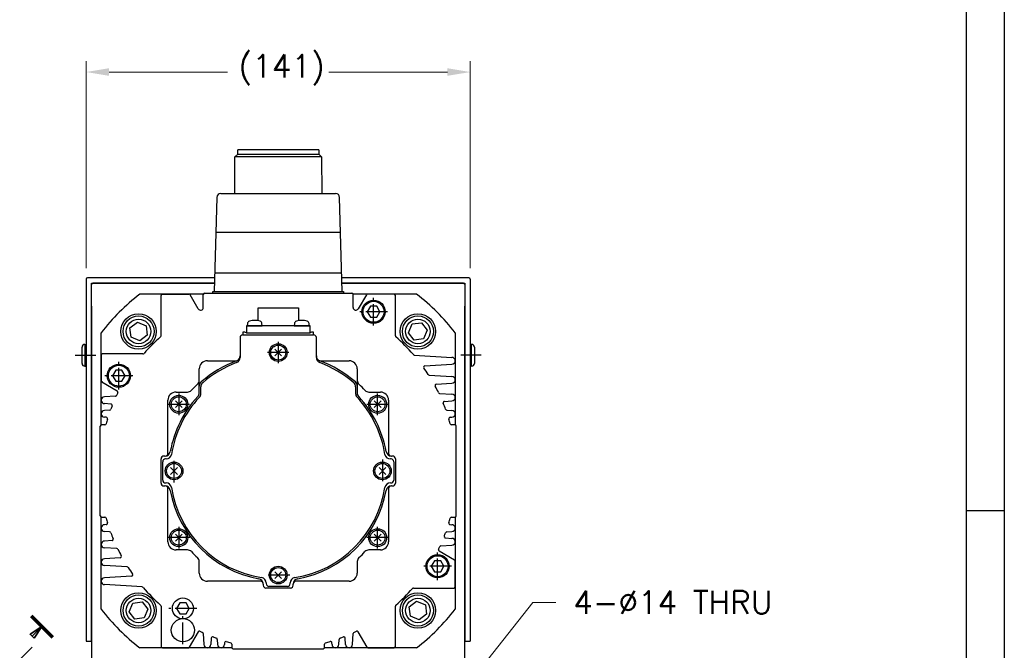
# Model space of a CAD drawing. Extents: x 15486 to 17171, y 5388 to 6587.
# Tile 8 of 22: x 16806 to 17168, y 5941 to 6173. Entities that reach past the tile are written whole.
import ezdxf

# ---------------------------------------------------------------- set-up
doc = ezdxf.new("R2010")
doc.units = 0
doc.header["$LTSCALE"] = 25.4
for name, pattern in [('CENTER', [2, 1.25, -0.25, 0.25, -0.25]), ('DASH_CENTER', [14, 11, -1, 1, -1]), ('PHANTOM', [63.5, 31.75, -6.35, 6.35, -6.35, 6.35, -6.35])]:
    doc.linetypes.add(name, pattern=pattern)
doc.layers.get('0').update_dxf_attribs({"linetype": 'CONTINUOUS'})
doc.layers.get('Defpoints').update_dxf_attribs({"linetype": 'CONTINUOUS'})
doc.layers.add('ATA-CENTER', color=133, linetype='CENTER')
doc.layers.add('ATA-DIM', color=252, linetype='CONTINUOUS', lineweight=25)
doc.layers.add('ATA-SECTION', color=3, linetype='CONTINUOUS', lineweight=35)
doc.styles.get("Standard").update_dxf_attribs({"font": 'simplex.shx'})
doc.dimstyles.new('ata_A1', dxfattribs={"dimtxt": 4.2, "dimasz": 4.2, "dimexe": 2, "dimexo": 2, "dimgap": 2, "dimtad": 0, "dimtih": 1, "dimtoh": 1, "dimdec": 6, "dimdsep": 46, "dimtxsty": 'Standard', "dimcen": 0, "dimclrd": 252, "dimclre": 252, "dimclrt": 4, "dimadec": 6, "dimazin": 2, "dimtfac": 1, "dimtdec": 6, "dimtofl": 0, "dimtmove": 0, "dimatfit": 3, "dimfxl": 0, "dimtolj": 1, "dimtzin": 0, "dimlwd": 0, "dimlwe": 0, "dimarcsym": 0})

# ---------------------------------------------------------------- blocks, each defined once
blk = doc.blocks.new('*D9318')
at = {"layer": 'ATA-DIM', "color": 252, "lineweight": 0}
for p, q in [((16994.71, 5958.81), (16965.6, 5921.99)), ((17003.13, 5958.81), (16994.71, 5958.81))]:
    blk.add_line(p, q, dxfattribs=at)
at = {"layer": 'ATA-DIM', "color": 252}
blk.add_solid([(16964.5, 5922.86), (16966.7, 5921.12), (16960.39, 5915.4)], dxfattribs=at)
at = {"layer": 'Defpoints', "color": 0}
for p in [(16960.39, 5915.4), (16951.71, 5904.42)]:
    blk.add_point(p, dxfattribs=at)
at = {"layer": 'ATA-DIM', "color": 4, "insert": (17046.11, 5958.81), "char_height": 8.4, "attachment_point": 5}
blk.add_mtext('4-%%c14 THRU', dxfattribs=at)
blk = doc.blocks.new('*D9319')
at = {"layer": 'ATA-DIM', "color": 252, "lineweight": 0}
for p, q in [((16830.75, 6081.61), (16830.75, 6157.69)), ((16971.75, 6081.61), (16971.75, 6157.69)), ((16839.15, 6153.69), (16882.68, 6153.69)), ((16963.35, 6153.69), (16919.82, 6153.69))]:
    blk.add_line(p, q, dxfattribs=at)
at = {"layer": 'ATA-DIM', "color": 252}
for points in [[(16839.15, 6155.09), (16839.15, 6152.29), (16830.75, 6153.69)], [(16963.35, 6152.29), (16963.35, 6155.09), (16971.75, 6153.69)]]:
    blk.add_solid(points, dxfattribs=at)
at = {"layer": 'Defpoints', "color": 0}
for p in [(16971.75, 6153.69), (16830.75, 6077.61), (16971.75, 6077.61)]:
    blk.add_point(p, dxfattribs=at)
at = {"layer": 'ATA-DIM', "color": 4, "insert": (16886.68, 6160.08), "char_height": 8.4, "attachment_point": 1}
blk.add_mtext('\\A1;(141)', dxfattribs=at)
blk = doc.blocks.new('ata-Border-A1-002')
at = {"color": 253, "ltscale": 0.5}
blk.add_line((841, 594), (841, 0), dxfattribs=at)
blk.add_line((834, 585), (834, 9))
at = {"color": 253, "linetype": 'Continuous'}
blk.add_line((841, 297), (834, 297), dxfattribs=at)

msp = doc.modelspace()

# ---------------------------------------------------------------- linework, layer by layer
at = {"color": 7, "linetype": 'Continuous'}
for p, q in [((16885.2720301, 6109.0573375), (16885.3749821, 6122.5173375)), ((16885.3749821, 6122.5173375), (16886.3749821, 6123.5173375)), ((16901.2499821, 6122.5173375), (16885.3749821, 6122.5173375)), ((16901.2499821, 6125.1073375), (16886.3749821, 6125.1073375)), ((16886.3749821, 6123.5173375), (16886.3749821, 6125.1073375)), ((16886.3749821, 6123.5173375), (16901.2499821, 6123.5173375)), ((16916.1249821, 6125.1073375), (16901.2499821, 6125.1073375)), ((16901.2499821, 6123.5173375), (16916.1249821, 6123.5173375)), ((16917.1249821, 6122.5173375), (16901.2499821, 6122.5173375)), ((16916.1249821, 6125.1073375), (16916.1249821, 6123.5173375)), ((16916.1249821, 6123.5173375), (16917.1249821, 6122.5173375)), ((16917.1249821, 6122.5173375), (16917.2279341, 6109.0573375)), ((16880.2068877, 6109.0573375), (16901.2499821, 6109.0573375)), ((16901.2499821, 6109.0573375), (16922.2930766, 6109.0573375)), ((16878.7075248, 6107.6010507), (16877.7587285, 6073.1073375)), ((16924.7412358, 6073.1073375), (16923.7924395, 6107.6010507)), ((16878.335988, 6094.8573375), (16901.2499821, 6094.8573375)), ((16901.2499821, 6094.8573375), (16924.1639763, 6094.8573375)), ((16877.8986702, 6079.8573375), (16901.2499821, 6079.8573375)), ((16901.2499821, 6079.8573375), (16924.6012941, 6079.8573375)), ((16873.7917246, 6072.1073375), (16850.4439785, 6072.1073375)), ((16858.7499821, 6072.1073375), (16868.461307, 6072.1073375)), ((16871.8839567, 6066.6791343), (16868.8943197, 6071.8573375)), ((16873.7499821, 6067.1791343), (16873.7499821, 6071.9073375)), ((16874.2499821, 6072.4073375), (16928.2499821, 6072.4073375)), ((16877.2499821, 6072.4073375), (16877.2499821, 6073.1073375)), ((16877.2499821, 6073.1073375), (16925.2499821, 6073.1073375)), ((16925.2499821, 6073.1073375), (16925.2499821, 6072.4073375)), ((16952.0559857, 6072.1073375), (16928.7082397, 6072.1073375)), ((16928.7499821, 6067.1791343), (16928.7499821, 6071.9073375)), ((16933.6056446, 6071.8573375), (16930.6160075, 6066.6791343)), ((16858.2499821, 6056.7435138), (16858.2499821, 6071.6073375)), ((16944.2499821, 6056.7435138), (16944.2499821, 6071.6073375)), ((16893.8499821, 6062.2984259), (16893.8499821, 6067.1073375)), ((16893.8499821, 6067.1073375), (16908.6499821, 6067.1073375)), ((16908.6499821, 6067.1073375), (16908.6499821, 6062.2984259)), ((16935.0952816, 6067.6073375), (16933.9405811, 6065.6073375)), ((16933.9405811, 6065.6073375), (16935.0952816, 6063.6073375)), ((16937.4046827, 6067.6073375), (16935.0952816, 6067.6073375)), ((16938.5593832, 6065.6073375), (16937.4046827, 6067.6073375)), ((16937.4046827, 6063.6073375), (16938.5593832, 6065.6073375)), ((16889.9441068, 6061.2545864), (16889.8699821, 6060.4073375)), ((16895.3699821, 6060.4073375), (16895.2958575, 6061.2545864)), ((16907.2041068, 6061.2545864), (16907.1299821, 6060.4073375)), ((16912.6299821, 6060.4073375), (16912.5558575, 6061.2545864)), ((16935.0952816, 6063.6073375), (16937.4046827, 6063.6073375)), ((16836.2499821, 6024.0655951), (16836.2499821, 6057.9133411)), ((16889.5499821, 6060.4073375), (16889.5499821, 6057.9073375)), ((16912.9499821, 6060.4073375), (16889.5499821, 6060.4073375)), ((16889.5499821, 6057.9073375), (16912.9499821, 6057.9073375)), ((16889.8699821, 6060.4073375), (16895.3699821, 6060.4073375)), ((16907.1299821, 6060.4073375), (16912.6299821, 6060.4073375)), ((16912.9499821, 6057.9073375), (16912.9499821, 6060.4073375)), ((16966.2499821, 6057.9133411), (16966.2499821, 6024.0655951)), ((16887.2499821, 6056.1073375), (16887.2499821, 6048.7921369)), ((16888.2499821, 6057.1073375), (16914.2499821, 6057.1073375)), ((16915.2499821, 6048.7921369), (16915.2499821, 6056.1073375)), ((16851.6138058, 6050.1073375), (16836.7499821, 6050.1073375)), ((16900.0125453, 6051.8447744), (16902.487419, 6049.3699006)), ((16902.487419, 6051.8447744), (16900.0125453, 6049.3699006)), ((16836.2499821, 6049.6073375), (16836.2499821, 6040.1960126)), ((16875.2499821, 6047.6073375), (16886.0641035, 6047.6073375)), ((16916.4358607, 6047.6073375), (16927.2499821, 6047.6073375)), ((16951.2098125, 6049.7007804), (16964.9999821, 6048.8573375)), ((16841.5952816, 6044.1073375), (16840.4405811, 6042.1073375)), ((16843.9046827, 6044.1073375), (16841.5952816, 6044.1073375)), ((16845.0593832, 6042.1073375), (16843.9046827, 6044.1073375)), ((16872.2499821, 6035.8137562), (16872.2499821, 6044.6073375)), ((16930.2499821, 6044.6073375), (16930.2499821, 6035.8137562)), ((16955.0805514, 6045.7506391), (16964.9999821, 6046.3573375)), ((16842.183777, 6036.4814595), (16836.4999821, 6039.7629999)), ((16840.4405811, 6042.1073375), (16841.5952816, 6040.1073375)), ((16841.5952816, 6040.1073375), (16843.9046827, 6040.1073375)), ((16843.9046827, 6040.1073375), (16845.0593832, 6042.1073375)), ((16956.6940581, 6042.3653496), (16964.9999821, 6041.8573375)), ((16959.2712083, 6039.0069507), (16964.9999821, 6039.3573375)), ((16863.7499821, 6036.1073375), (16867.9445772, 6036.1073375)), ((16872.8499821, 6035.5777168), (16872.8499821, 6038.0178939)), ((16929.6499821, 6038.0178939), (16929.6499821, 6035.5777168)), ((16934.5553871, 6036.1073375), (16938.7499821, 6036.1073375)), ((16960.4948476, 6035.6328833), (16964.9999821, 6035.3573375)), ((16841.5116878, 6034.6027039), (16837.4999821, 6034.3573375)), ((16860.7499821, 6013.6073375), (16860.7499821, 6033.1073375)), ((16865.987419, 6030.3699006), (16863.5125453, 6032.8447744)), ((16865.987419, 6032.8447744), (16863.5125453, 6030.3699006)), ((16938.987419, 6032.8447744), (16936.5125453, 6030.3699006)), ((16938.987419, 6030.3699006), (16936.5125453, 6032.8447744)), ((16941.7499821, 6033.1073375), (16941.7499821, 6013.6073375)), ((16962.2621348, 6032.6898836), (16964.9999821, 6032.8573375)), ((16839.8409726, 6031.7141564), (16837.4999821, 6031.8573375)), ((16839.36709, 6029.4715347), (16837.4999821, 6029.3573375)), ((16963.1278283, 6029.4718433), (16964.9999821, 6029.3573375)), ((16838.1385721, 6026.8182797), (16837.4999821, 6026.8573375)), ((16964.3613922, 6026.8182797), (16964.9999821, 6026.8573375)), ((16835.9499821, 5990.6073375), (16835.9499821, 6023.6073375)), ((16837.612336, 6024.1073375), (16836.4499821, 6024.1073375)), ((16966.0499821, 6024.1073375), (16964.8876282, 6024.1073375)), ((16966.5499821, 5990.6073375), (16966.5499821, 6023.6073375)), ((16858.2499821, 6002.6073375), (16858.2499821, 6011.6073375)), ((16858.8499821, 6003.7073375), (16858.8499821, 6010.5073375)), ((16859.6710395, 6012.6073375), (16859.3136741, 6012.6073375)), ((16860.0946362, 6011.5073375), (16859.8864762, 6011.5073375)), ((16942.613488, 6011.5073375), (16942.4053281, 6011.5073375)), ((16943.1862901, 6012.6073375), (16942.8289248, 6012.6073375)), ((16943.6499821, 6010.5073375), (16943.6499821, 6003.7073375)), ((16944.2499821, 6011.6073375), (16944.2499821, 6002.6073375)), ((16861.7625453, 6008.3447744), (16864.237419, 6005.8699006)), ((16861.7625453, 6005.8699006), (16864.237419, 6008.3447744)), ((16940.737419, 6005.8699006), (16938.2625453, 6008.3447744)), ((16940.737419, 6008.3447744), (16938.2625453, 6005.8699006)), ((16859.3136741, 6001.6073375), (16859.6710395, 6001.6073375)), ((16859.8864762, 6002.7073375), (16860.0946362, 6002.7073375)), ((16860.7499821, 5981.1073375), (16860.7499821, 6000.6073375)), ((16941.7499821, 6000.6073375), (16941.7499821, 5981.1073375)), ((16942.4053281, 6002.7073375), (16942.613488, 6002.7073375)), ((16942.8289248, 6001.6073375), (16943.1862901, 6001.6073375)), ((16836.2499821, 5956.3013339), (16836.2499821, 5990.1490799)), ((16836.4499821, 5990.1073375), (16837.612336, 5990.1073375)), ((16964.8876282, 5990.1073375), (16966.0499821, 5990.1073375)), ((16966.2499821, 5990.1490799), (16966.2499821, 5956.3013339)), ((16838.1385721, 5987.3963953), (16837.4999821, 5987.3573375)), ((16964.3613922, 5987.3963953), (16964.9999821, 5987.3573375)), ((16839.3721359, 5984.7428317), (16837.4999821, 5984.8573375)), ((16840.2378294, 5981.5247914), (16837.4999821, 5981.3573375)), ((16863.5125453, 5981.3699006), (16865.987419, 5983.8447744)), ((16863.5125453, 5983.8447744), (16865.987419, 5981.3699006)), ((16936.5125453, 5983.8447744), (16938.987419, 5981.3699006)), ((16936.5125453, 5981.3699006), (16938.987419, 5983.8447744)), ((16962.6589917, 5982.5005186), (16964.9999821, 5982.3573375)), ((16963.1328743, 5984.7431403), (16964.9999821, 5984.8573375)), ((16842.0051167, 5978.5817917), (16837.4999821, 5978.8573375)), ((16867.9445772, 5978.1073375), (16863.7499821, 5978.1073375)), ((16938.7499821, 5978.1073375), (16934.5553871, 5978.1073375)), ((16960.9882764, 5979.6119711), (16964.9999821, 5979.8573375)), ((16843.228756, 5975.2077243), (16837.4999821, 5974.8573375)), ((16960.3161873, 5977.7332155), (16965.9999821, 5974.4516751)), ((16845.8059062, 5971.8493254), (16837.4999821, 5972.3573375)), ((16872.2499821, 5969.6073375), (16872.2499821, 5973.8019325)), ((16930.2499821, 5973.8019325), (16930.2499821, 5969.6073375)), ((16958.5952816, 5974.1073375), (16957.4405811, 5972.1073375)), ((16957.4405811, 5972.1073375), (16958.5952816, 5970.1073375)), ((16960.9046827, 5974.1073375), (16958.5952816, 5974.1073375)), ((16962.0593832, 5972.1073375), (16960.9046827, 5974.1073375)), ((16960.9046827, 5970.1073375), (16962.0593832, 5972.1073375)), ((16966.2499821, 5964.6073375), (16966.2499821, 5974.0186624)), ((16847.4194129, 5968.4640359), (16837.4999821, 5967.8573375)), ((16900.0125453, 5967.6199006), (16902.487419, 5970.0947744)), ((16902.487419, 5967.6199006), (16900.0125453, 5970.0947744)), ((16958.5952816, 5970.1073375), (16960.9046827, 5970.1073375)), ((16851.2901518, 5964.5138946), (16837.4999821, 5965.3573375)), ((16894.7499821, 5966.6073375), (16875.2499821, 5966.6073375)), ((16895.7499821, 5965.5283948), (16895.7499821, 5965.1710295)), ((16905.7499821, 5964.1073375), (16896.7499821, 5964.1073375)), ((16896.8499821, 5965.9519916), (16896.8499821, 5965.7438316)), ((16904.6499821, 5964.7073375), (16897.8499821, 5964.7073375)), ((16905.6499821, 5965.7438316), (16905.6499821, 5965.9519916)), ((16906.7499821, 5965.1710295), (16906.7499821, 5965.5283948)), ((16927.2499821, 5966.6073375), (16907.7499821, 5966.6073375)), ((16950.8861585, 5964.1073375), (16965.7499821, 5964.1073375)), ((16858.2499821, 5957.4711612), (16858.2499821, 5942.6073375)), ((16865.0952816, 5958.6073375), (16863.9405811, 5956.6073375)), ((16863.9405811, 5956.6073375), (16865.0952816, 5954.6073375)), ((16867.4046827, 5958.6073375), (16865.0952816, 5958.6073375)), ((16868.5593832, 5956.6073375), (16867.4046827, 5958.6073375)), ((16867.4046827, 5954.6073375), (16868.5593832, 5956.6073375)), ((16944.2499821, 5942.6073375), (16944.2499821, 5957.4711612)), ((16865.0952816, 5954.6073375), (16867.4046827, 5954.6073375)), ((16871.8758602, 5948.0411323), (16868.5943197, 5942.3573375)), ((16873.7546157, 5947.3690432), (16873.9999821, 5943.3573375)), ((16876.6431632, 5945.6983279), (16876.4999821, 5943.3573375)), ((16925.9999821, 5943.3573375), (16925.856801, 5945.6983279)), ((16928.4999821, 5943.3573375), (16928.7453486, 5947.3690432)), ((16933.9056446, 5942.3573375), (16930.6241041, 5948.0411323)), ((16884.2917246, 5942.1073375), (16850.4439785, 5942.1073375)), ((16858.7499821, 5942.1073375), (16868.161307, 5942.1073375)), ((16878.8857849, 5945.2244454), (16878.9999821, 5943.3573375)), ((16881.53904, 5943.9959275), (16881.4999821, 5943.3573375)), ((16884.2499821, 5943.4696914), (16884.2499821, 5942.3073375)), ((16884.7499821, 5941.8073375), (16917.7499821, 5941.8073375)), ((16952.0559857, 5942.1073375), (16918.2082397, 5942.1073375)), ((16918.2499821, 5942.3073375), (16918.2499821, 5943.4696914)), ((16920.9999821, 5943.3573375), (16920.9609243, 5943.9959275)), ((16923.4999821, 5943.3573375), (16923.6141793, 5945.2244454)), ((16934.3386573, 5942.1073375), (16943.7499821, 5942.1073375))]:
    msp.add_line(p, q, dxfattribs=at)
for p, q in [((16830.7499821, 6077.6073375), (16830.7499821, 5944.6073375)), ((16877.8962603, 6078.1073375), (16831.2499821, 6078.1073375)), ((16832.7499821, 6076.1073375), (16877.8412476, 6076.1073375)), ((16832.7499821, 6075.6073375), (16833.2499821, 6076.1073375)), ((16832.7499821, 5944.6073375), (16832.7499821, 6076.1073375)), ((16877.8412476, 6076.1073375), (16833.2499821, 6076.1073375)), ((16971.2499821, 6078.1073375), (16924.603704, 6078.1073375)), ((16969.2499821, 6076.1073375), (16924.6587167, 6076.1073375)), ((16924.6587167, 6076.1073375), (16969.7499821, 6076.1073375)), ((16969.2499821, 6076.1073375), (16969.7499821, 6075.6073375)), ((16969.7499821, 6076.1073375), (16969.7499821, 5944.6073375)), ((16971.7499821, 6077.6073375), (16971.7499821, 5944.6073375)), ((16832.7499821, 6067.6073375), (16832.7499821, 5920.9309655)), ((16969.7499821, 5920.9309655), (16969.7499821, 6067.6073375)), ((16846.7856823, 6059.7014984), (16849.5360892, 6061.8075045)), ((16849.5360892, 6061.8075045), (16852.7351475, 6060.4785852)), ((16949.0802984, 6057.9239279), (16950.4092177, 6061.1229861)), ((16950.4092177, 6061.1229861), (16953.844143, 6061.5716374)), ((16953.844143, 6061.5716374), (16955.9501491, 6058.8212304)), ((16847.2343335, 6056.2665731), (16846.7856823, 6059.7014984)), ((16852.7351475, 6060.4785852), (16853.1837987, 6057.0436599)), ((16951.1863045, 6055.1735209), (16949.0802984, 6057.9239279)), ((16955.9501491, 6058.8212304), (16954.6212298, 6055.6221722)), ((16850.4333918, 6054.9376538), (16847.2343335, 6056.2665731)), ((16853.1837987, 6057.0436599), (16850.4333918, 6054.9376538)), ((16954.6212298, 6055.6221722), (16951.1863045, 6055.1735209)), ((16829.2499821, 6046.6073375), (16829.2499821, 6052.6073375)), ((16830.2499821, 6053.6073375), (16830.2499821, 6045.6073375)), ((16830.2499821, 6053.6073375), (16830.7499821, 6053.6073375)), ((16972.2499821, 6053.6073375), (16971.7499821, 6053.6073375)), ((16972.2499821, 6045.6073375), (16972.2499821, 6053.6073375)), ((16973.2499821, 6052.6073375), (16973.2499821, 6046.6073375)), ((16830.2499821, 6045.6073375), (16830.7499821, 6045.6073375)), ((16972.2499821, 6045.6073375), (16971.7499821, 6045.6073375)), ((16846.5498152, 5955.3934446), (16847.8787344, 5958.5925028)), ((16847.8787344, 5958.5925028), (16851.3136598, 5959.0411541)), ((16851.3136598, 5959.0411541), (16853.4196658, 5956.2907471)), ((16853.4196658, 5956.2907471), (16852.0907466, 5953.0916889)), ((16949.3161655, 5957.1710151), (16952.0665725, 5959.2770212)), ((16949.7648168, 5953.7360898), (16949.3161655, 5957.1710151)), ((16952.0665725, 5959.2770212), (16955.2656307, 5957.9481019)), ((16955.2656307, 5957.9481019), (16955.714282, 5954.5131766)), ((16848.6558212, 5952.6430376), (16846.5498152, 5955.3934446)), ((16852.0907466, 5953.0916889), (16848.6558212, 5952.6430376)), ((16952.963875, 5952.4071705), (16949.7648168, 5953.7360898)), ((16955.714282, 5954.5131766), (16952.963875, 5952.4071705)), ((16830.7499821, 5944.6073375), (16832.7499821, 5944.6073375)), ((16969.7499821, 5944.6073375), (16971.7499821, 5944.6073375))]:
    msp.add_line(p, q)
at = {"color": 171, "linetype": 'Continuous'}
for p, q in [((16888.2499821, 6058.1073375), (16888.2499821, 6057.1073375)), ((16889.0142998, 6058.1073375), (16888.2499821, 6058.1073375)), ((16914.2499821, 6058.1073375), (16913.4856644, 6058.1073375)), ((16914.2499821, 6057.1073375), (16914.2499821, 6058.1073375))]:
    msp.add_line(p, q, dxfattribs=at)
at = {"color": 4, "linetype": 'PHANTOM'}
msp.add_line((16836.745727, 6039.9073375), (16836.2499821, 6039.9073375), dxfattribs=at)
at = {"color": 7, "linetype": 'Continuous'}
for centre, radius in [((16936.2499821, 6065.6073375), 4.25), ((16936.2499821, 6065.6073375), 3.85), ((16849.9847405, 6058.3725791), 4.5), ((16952.5152238, 6058.3725791), 4.5), ((16952.5152238, 6058.3725791), 4.5), ((16901.2499821, 6050.6073375), 3.25), ((16901.2499821, 6050.6073375), 2.75), ((16842.7499821, 6042.1073375), 4.25), ((16842.7499821, 6042.1073375), 3.85), ((16864.7499821, 6031.6073375), 3.3), ((16864.7499821, 6031.6073375), 2.75), ((16937.7499821, 6031.6073375), 3.3), ((16937.7499821, 6031.6073375), 2.75), ((16862.9999821, 6007.1073375), 3.25), ((16939.4999821, 6007.1073375), 3.25), ((16862.9999821, 6007.1073375), 2.75), ((16939.4999821, 6007.1073375), 2.75), ((16864.7499821, 5982.6073375), 3.3), ((16864.7499821, 5982.6073375), 2.75), ((16937.7499821, 5982.6073375), 3.3), ((16937.7499821, 5982.6073375), 2.75), ((16959.7499821, 5972.1073375), 4.25), ((16959.7499821, 5972.1073375), 3.85), ((16901.2499821, 5968.8573375), 3.25), ((16901.2499821, 5968.8573375), 2.75), ((16849.9847405, 5955.8420959), 4.5), ((16866.2499821, 5956.6073375), 3.85), ((16952.5152238, 5955.8420959), 4.5), ((16866.2499821, 5948.6073375), 4.25)]:
    msp.add_circle(centre, radius, dxfattribs=at)
for centre, radius in [((16849.9847405, 6058.3725791), 6.5), ((16952.5152238, 6058.3725791), 6.5), ((16849.9847405, 6058.3725791), 5.7), ((16952.5152238, 6058.3725791), 5.7), ((16849.9847405, 5955.8420959), 6.5), ((16849.9847405, 5955.8420959), 5.7), ((16952.5152238, 5955.8420959), 6.5), ((16952.5152238, 5955.8420959), 5.7)]:
    msp.add_circle(centre, radius)
for centre, radius, start, end in [((16880.2068877, 6107.5573375), 1.5, 90, 178.33004215), ((16922.2930766, 6107.5573375), 1.5, 1.66995785, 90), ((16901.2499821, 6007.1073375), 82.5, 128.012279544, 141.987720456), ((16858.7499821, 6071.6073375), 0.5, 90, 180), ((16868.461307, 6071.6073375), 0.5, 30, 90), ((16874.2499821, 6071.9073375), 0.5, 90, 180), ((16928.2499821, 6071.9073375), 0.5, 0, 90), ((16934.0386573, 6071.6073375), 0.5, 90, 150), ((16943.7499821, 6071.6073375), 0.5, 0, 90), ((16901.2499821, 6007.1073375), 82.5, 38.012279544, 51.987720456), ((16872.7499821, 6067.1791343), 1, 210, 0), ((16929.7499821, 6067.1791343), 1, 180, 330), ((16890.9403015, 6061.1674306), 1, 106.257027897, 175), ((16892.6199821, 6055.4073375), 7, 90, 106.257027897), ((16892.6199821, 6055.4073375), 7, 73.742972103, 90), ((16894.2996628, 6061.1674306), 1, 5, 73.742972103), ((16908.2003015, 6061.1674306), 1, 106.257027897, 175), ((16909.8799821, 6055.4073375), 7, 90, 106.257027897), ((16909.8799821, 6055.4073375), 7, 73.742972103, 90), ((16911.5596628, 6061.1674306), 1, 5, 73.742972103), ((16901.2499821, 6007.1073375), 65.5, 131.230577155, 138.769422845), ((16857.7499821, 6056.7435138), 0.5, 311.230577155, 0), ((16888.2499821, 6056.1073375), 1, 90, 180), ((16914.2499821, 6056.1073375), 1, 0, 90), ((16944.7499821, 6056.7435138), 0.5, 180, 228.769422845), ((16901.2499821, 6007.1073375), 65.5, 40.76188053, 48.769422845), ((16836.7499821, 6049.6073375), 0.5, 90, 180), ((16851.6138058, 6050.6073375), 0.5, 270, 318.769422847), ((16875.2499821, 6044.6073375), 3, 90, 180), ((16901.2499821, 6007.1073375), 43.2499523, 110.707147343, 130.885250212), ((16901.2499821, 6007.1073375), 42.65, 110.998448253, 130.499882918), ((16885.2499821, 6049.4341397), 2, 290.707147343, 0), ((16885.2499821, 6048.7921369), 2, 290.998448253, 0), ((16917.2499821, 6049.4341397), 2, 180, 249.292852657), ((16917.2499821, 6048.7921369), 2, 180, 249.001551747), ((16901.2499821, 6007.1073375), 42.65, 49.500117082, 69.001551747), ((16901.2499821, 6007.1073375), 43.2499523, 49.114749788, 69.292852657), ((16927.2499821, 6044.6073375), 3, 0, 90), ((16964.9999821, 6047.6073375), 1.25, 270, 90), ((16955.1110757, 6045.2515717), 0.5, 93.5, 215.305989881), ((16901.2499821, 6007.1073375), 65.5, 32.804479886, 35.305989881), ((16836.7499821, 6040.1960126), 0.5, 180, 240), ((16870.2499821, 6040.4127425), 2, 312.94677559, 0), ((16874.2499821, 6038.2932088), 2, 130.885250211, 180), ((16874.8499821, 6038.0178939), 2, 130.499882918, 180), ((16927.6499821, 6038.0178939), 2, 0, 49.500117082), ((16928.2499821, 6038.2932088), 2, 0, 49.114749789), ((16932.2499821, 6040.4127425), 2, 180, 227.05322441), ((16956.7245823, 6042.864417), 0.5, 212.804479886, 266.5), ((16964.9999821, 6040.6073375), 1.25, 270, 90), ((16901.2499821, 6007.1073375), 65.5, 153.991680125, 154.90261522), ((16841.933777, 6036.0484468), 0.5, 0, 60), ((16841.933777, 6036.0484468), 0.5, 333.991680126, 0), ((16863.7499821, 6033.1073375), 3, 90, 180), ((16867.9445772, 6038.1073375), 2, 270, 317.05322441), ((16901.2499821, 6007.1073375), 43.5, 132.94677559, 137.05322441), ((16870.2499821, 6035.8137562), 2, 317.199896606, 0), ((16932.2499821, 6035.8137562), 2, 180, 222.800103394), ((16901.2499821, 6007.1073375), 43.5, 42.94677559, 47.05322441), ((16934.5553871, 6038.1073375), 2, 222.94677559, 270), ((16938.7499821, 6033.1073375), 3, 0, 90), ((16959.3017325, 6038.5078833), 0.5, 93.5, 208.409225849), ((16901.2499821, 6007.1073375), 65.5, 26.089007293, 28.409225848), ((16960.5253719, 6036.1319507), 0.5, 206.089007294, 266.5), ((16837.4999821, 6033.1073375), 1.25, 90, 270), ((16901.2499821, 6007.1073375), 40.2499523, 137.199896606, 169.774951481), ((16901.2499821, 6007.1073375), 39.65, 136.877337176, 171.160826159), ((16870.8499821, 6035.5777168), 2, 316.877337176, 0), ((16931.6499821, 6035.5777168), 2, 180, 223.122662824), ((16901.2499821, 6007.1073375), 39.65, 8.839173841, 43.122662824), ((16901.2499821, 6007.1073375), 40.2499523, 10.225048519, 42.800103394), ((16962.2926591, 6032.1908162), 0.5, 93.5, 202.338597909), ((16964.9999821, 6034.1073375), 1.25, 270, 90), ((16837.4999821, 6028.1073375), 1.25, 90, 270), ((16839.3365657, 6029.9706021), 0.5, 273.5, 339.731919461), ((16901.2499821, 6007.1073375), 65.5, 158.575863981, 159.731919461), ((16839.8104483, 6031.215089), 0.5, 338.575863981, 86.5), ((16901.2499821, 6007.1073375), 65.4953734, 20.269849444, 22.338597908), ((16963.1583526, 6029.9709107), 0.5, 200.269849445, 266.5), ((16964.9999821, 6028.1073375), 1.25, 270, 90), ((16901.2499821, 6007.1073375), 65.5, 163.076835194, 164.624043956), ((16838.1080478, 6026.3192123), 0.5, 343.076835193, 86.5), ((16964.3919164, 6026.3192123), 0.5, 93.5, 196.923164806), ((16901.2499821, 6007.1073375), 65.5, 15.375956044, 16.923164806), ((16836.4499821, 6023.6073375), 0.5, 90, 180), ((16837.612336, 6024.6073375), 0.5, 270, 344.624043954), ((16964.8876282, 6024.6073375), 0.5, 195.375956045, 270), ((16966.0499821, 6023.6073375), 0.5, 0, 90), ((16859.6710395, 6014.6073375), 2, 270, 349.774951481), ((16942.8289248, 6014.6073375), 2, 190.225048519, 270), ((16859.2499821, 6011.6073375), 1, 90, 180), ((16859.8499821, 6010.5073375), 1, 90, 180), ((16859.7499821, 6013.6073375), 1, 270, 0), ((16860.0946362, 6013.5073375), 2, 270, 351.160826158), ((16942.4053281, 6013.5073375), 2, 188.839173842, 270), ((16942.7499821, 6013.6073375), 1, 180, 270), ((16942.6499821, 6010.5073375), 1, 0, 90), ((16943.2499821, 6011.6073375), 1, 0, 90), ((16859.8499821, 6003.7073375), 1, 180, 270), ((16942.6499821, 6003.7073375), 1, 270, 0), ((16859.2499821, 6002.6073375), 1, 180, 270), ((16859.6710395, 5999.6073375), 2, 10.225048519, 90), ((16859.7499821, 6000.6073375), 1, 0, 90), ((16860.0946362, 6000.7073375), 2, 8.839173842, 90), ((16901.2499821, 6007.1073375), 40.2499523, 190.225048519, 259.774951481), ((16901.2499821, 6007.1073375), 39.65, 188.839173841, 261.160826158), ((16901.2499821, 6007.1073375), 39.65, 278.839173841, 351.160826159), ((16901.2499821, 6007.1073375), 40.2499523, 280.225048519, 349.774951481), ((16942.4053281, 6000.7073375), 2, 90, 171.160826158), ((16942.8289248, 5999.6073375), 2, 90, 169.774951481), ((16942.7499821, 6000.6073375), 1, 90, 180), ((16943.2499821, 6002.6073375), 1, 270, 0), ((16836.4499821, 5990.6073375), 0.5, 180, 270), ((16837.612336, 5989.6073375), 0.5, 15.375956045, 90), ((16901.2499821, 6007.1073375), 65.5, 195.375956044, 196.923164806), ((16901.2499821, 6007.1073375), 65.5, 343.076835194, 344.624043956), ((16964.8876282, 5989.6073375), 0.5, 90, 164.624043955), ((16966.0499821, 5990.6073375), 0.5, 270, 0), ((16837.4999821, 5986.1073375), 1.25, 90, 270), ((16838.1080478, 5987.8954627), 0.5, 273.5, 16.923164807), ((16964.3919164, 5987.8954627), 0.5, 163.076835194, 266.5), ((16964.9999821, 5986.1073375), 1.25, 270, 90), ((16839.3416117, 5984.2437643), 0.5, 20.269849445, 86.5), ((16901.2499821, 6007.1073375), 65.4953734, 200.269849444, 202.338597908), ((16840.2073052, 5982.0238588), 0.5, 273.5, 22.338597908), ((16962.689516, 5982.999586), 0.5, 158.575863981, 266.5), ((16901.2499821, 6007.1073375), 65.5, 338.575863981, 339.731919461), ((16963.1633985, 5984.2440729), 0.5, 93.500000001, 159.73191946), ((16964.9999821, 5981.1073375), 1.25, 270, 90), ((16837.4999821, 5980.1073375), 1.25, 90, 270), ((16841.9745924, 5978.0827243), 0.5, 26.089007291, 86.5), ((16901.2499821, 6007.1073375), 65.5, 206.089007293, 208.409225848), ((16863.7499821, 5981.1073375), 3, 180, 270), ((16867.9445772, 5976.1073375), 2, 42.94677559, 90), ((16934.5553871, 5976.1073375), 2, 90, 137.05322441), ((16938.7499821, 5981.1073375), 3, 270, 0), ((16960.5661873, 5978.1662282), 0.5, 153.991680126, 240), ((16901.2499821, 6007.1073375), 65.5, 333.991680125, 334.90261522), ((16961.0188007, 5979.1129037), 0.5, 93.5, 154.902615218), ((16837.4999821, 5973.6073375), 1.25, 90, 270), ((16843.1982317, 5975.7067917), 0.5, 273.5, 28.409225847), ((16901.2499821, 6007.1073375), 43.5, 222.94677559, 227.05322441), ((16870.2499821, 5973.8019325), 2, 0, 47.05322441), ((16932.2499821, 5973.8019325), 2, 132.94677559, 180), ((16901.2499821, 6007.1073375), 43.5, 312.94677559, 317.05322441), ((16965.7499821, 5974.0186624), 0.5, 0, 60), ((16845.7753819, 5971.350258), 0.5, 32.804479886, 86.5), ((16901.2499821, 6007.1073375), 65.5, 212.804479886, 215.305989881), ((16837.4999821, 5966.6073375), 1.25, 90, 270), ((16847.3888886, 5968.9631033), 0.5, 273.5, 35.305989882), ((16875.2499821, 5969.6073375), 3, 180, 270), ((16893.7499821, 5965.5283948), 2, 0, 79.774951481), ((16894.8499821, 5965.9519916), 2, 0, 81.160826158), ((16907.6499821, 5965.9519916), 2, 98.839173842, 180), ((16908.7499821, 5965.5283948), 2, 100.225048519, 180), ((16927.2499821, 5969.6073375), 3, 270, 0), ((16851.2596275, 5964.0148272), 0.5, 40.761880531, 86.5), ((16901.2499821, 6007.1073375), 65.5, 220.76188053, 228.769422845), ((16894.7499821, 5965.6073375), 1, 0, 90), ((16896.7499821, 5965.1073375), 1, 180, 270), ((16897.8499821, 5965.7073375), 1, 180, 270), ((16904.6499821, 5965.7073375), 1, 270, 0), ((16905.7499821, 5965.1073375), 1, 270, 0), ((16907.7499821, 5965.6073375), 1, 90, 180), ((16901.2499821, 6007.1073375), 65.5, 311.230577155, 318.769422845), ((16950.8861585, 5963.6073375), 0.5, 90, 138.769422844), ((16965.7499821, 5964.6073375), 0.5, 270, 0), ((16901.2499821, 6007.1073375), 82.5, 218.012279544, 231.987720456), ((16857.7499821, 5957.4711612), 0.5, 0, 48.769422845), ((16944.7499821, 5957.4711612), 0.5, 131.230577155, 180), ((16901.2499821, 6007.1073375), 82.5, 308.012279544, 321.987720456), ((16872.3088729, 5947.7911323), 0.5, 63.991680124, 150), ((16901.2499821, 6007.1073375), 65.5, 243.991680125, 244.90261522), ((16873.2555483, 5947.3385189), 0.5, 3.5, 64.90261522), ((16877.1422306, 5945.6678037), 0.5, 68.575863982, 176.5), ((16901.2499821, 6007.1073375), 65.5, 248.575863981, 249.731919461), ((16878.3867175, 5945.1939211), 0.5, 3.5, 69.73191946), ((16924.1132467, 5945.1939211), 0.5, 110.26808054, 176.5), ((16901.2499821, 6007.1073375), 65.5, 290.268080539, 291.424136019), ((16925.3577336, 5945.6678037), 0.5, 3.5, 111.42413602), ((16929.244416, 5947.3385189), 0.5, 115.097384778, 176.5), ((16901.2499821, 6007.1073375), 65.5, 295.09738478, 296.008319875), ((16930.1910914, 5947.7911323), 0.5, 30, 116.008319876), ((16858.7499821, 5942.6073375), 0.5, 180, 270), ((16868.161307, 5942.6073375), 0.5, 270, 330), ((16875.2499821, 5943.3573375), 1.25, 180, 0), ((16880.2499821, 5943.3573375), 1.25, 180, 0), ((16882.0381074, 5943.9654032), 0.5, 73.076835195, 176.5), ((16901.2499821, 6007.1073375), 65.5, 253.076835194, 254.624043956), ((16883.7499821, 5943.4696914), 0.5, 0, 74.624043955), ((16884.7499821, 5942.3073375), 0.5, 180, 270), ((16917.7499821, 5942.3073375), 0.5, 270, 0), ((16918.7499821, 5943.4696914), 0.5, 105.375956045, 180), ((16901.2499821, 6007.1073375), 65.5, 285.375956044, 286.923164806), ((16920.4618569, 5943.9654032), 0.5, 3.5, 106.923164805), ((16922.2499821, 5943.3573375), 1.25, 180, 0), ((16927.2499821, 5943.3573375), 1.25, 180, 0), ((16934.3386573, 5942.6073375), 0.5, 210, 270), ((16943.7499821, 5942.6073375), 0.5, 270, 0)]:
    msp.add_arc(centre, radius, start, end, dxfattribs=at)
for centre, radius, start, end in [((16831.2499821, 6077.6073375), 0.5, 90, 180), ((16971.2499821, 6077.6073375), 0.5, 0, 90), ((16830.2499821, 6052.6073375), 1, 90, 180), ((16972.2499821, 6052.6073375), 1, 0, 90), ((16830.2499821, 6046.6073375), 1, 180, 270), ((16972.2499821, 6046.6073375), 1, 270, 0)]:
    msp.add_arc(centre, radius, start, end)
at = {"color": 171, "linetype": 'Continuous'}
for centre, start, end in [((16888.9469682, 6057.1096069), 52.913938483, 86.139259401), ((16913.5529961, 6057.1096069), 93.860740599, 127.086061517)]:
    msp.add_arc(centre, 1, start, end, dxfattribs=at)
at = {"color": 1, "linetype": 'DASH_CENTER'}
for centre, start, end in [((16951.2403368, 6050.1998478), 220.761880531, 266.5), ((16841.4811636, 6035.1017713), 273.5, 334.902615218)]:
    msp.add_arc(centre, 0.5, start, end, dxfattribs=at)
at = {"layer": 'ATA-CENTER', "ltscale": 0.25}
for p, q in [((16936.2499821, 6060.5073375), (16936.2499821, 6070.7073375)), ((16941.3499821, 6065.6073375), (16931.1499821, 6065.6073375)), ((16901.2499821, 6054.5073375), (16901.2499821, 6046.7073375)), ((16905.1499821, 6050.6073375), (16897.3499821, 6050.6073375)), ((16826.7499821, 6049.6073375), (16834.2499821, 6049.6073375)), ((16842.7499821, 6037.0073375), (16842.7499821, 6047.2073375)), ((16975.7499821, 6049.6073375), (16968.2499821, 6049.6073375)), ((16847.8499821, 6042.1073375), (16837.6499821, 6042.1073375)), ((16864.7499821, 6035.6073375), (16864.7499821, 6027.6073375)), ((16937.7499821, 6027.6073375), (16937.7499821, 6035.6073375)), ((16860.7499821, 6031.6073375), (16868.7499821, 6031.6073375)), ((16933.7499821, 6031.6073375), (16941.7499821, 6031.6073375)), ((16862.9999821, 6002.8573375), (16862.9999821, 6011.3573375)), ((16939.4999821, 6011.3573375), (16939.4999821, 6002.8573375)), ((16864.7499821, 5986.6073375), (16864.7499821, 5978.6073375)), ((16937.7499821, 5978.6073375), (16937.7499821, 5986.6073375)), ((16868.7499821, 5982.6073375), (16860.7499821, 5982.6073375)), ((16941.7499821, 5982.6073375), (16933.7499821, 5982.6073375)), ((16959.7499821, 5967.0073375), (16959.7499821, 5977.2073375)), ((16964.8499821, 5972.1073375), (16954.6499821, 5972.1073375)), ((16905.4999821, 5968.8573375), (16896.9999821, 5968.8573375)), ((16871.3499821, 5956.6073375), (16861.1499821, 5956.6073375)), ((16866.2499821, 5943.5073375), (16866.2499821, 5953.7073375))]:
    msp.add_line(p, q, dxfattribs=at)
at = {"layer": 'ATA-SECTION', "linetype": 'Continuous', "lineweight": 70}
msp.add_line((16810.5208844, 5953.8364353), (16818.3547194, 5946.0026002), dxfattribs=at)
at = {"layer": 'ATA-SECTION', "linetype": 'Continuous'}
for p, q in [((16814.4378019, 5949.9195177), (16810.1951612, 5947.0910906)), ((16810.902268, 5946.3839838), (16814.4378019, 5949.9195177)), ((16811.6093748, 5945.676877), (16814.4378019, 5949.9195177)), ((16810.1951612, 5947.0910906), (16811.6093748, 5945.676877)), ((16806.354347, 5937.8360628), (16810.902268, 5942.3839838))]:
    msp.add_line(p, q, dxfattribs=at)
at = {"layer": 'ATA-SECTION', "linetype": 'Continuous', "flags": 128}
msp.add_lwpolyline([(16811.6093671, 5945.6768779), (16814.4377935, 5949.9195174), (16810.1951635, 5947.0910911), (16811.6093671, 5945.6768779)], dxfattribs=at)
at = {"layer": 'ATA-SECTION'}
msp.add_solid([(16811.6093671, 5945.6768779), (16814.4377935, 5949.9195174), (16810.1951635, 5947.0910911), (16811.6093671, 5945.6768779)], dxfattribs=at)

# ---------------------------------------------------------------- block references
at = {"xscale": 2, "yscale": 2, "zscale": 2}
msp.add_blockref('ata-Border-A1-002', (15485.7691648, 5398.5017269), dxfattribs=at)

# ---------------------------------------------------------------- dimensions: what is measured, and where the dimension line sits
at = {"layer": 'ATA-DIM'}
dim = msp.add_linear_dim(base=(16971.7499821, 6153.6923427), p1=(16830.7499821, 6077.6073375), p2=(16971.7499821, 6077.6073375), angle=180, text='(<>)', dimstyle='ata_A1', override={"dimscale": 2, "dimtol": 0, "dimlim": 0, "dimtp": 0, "dimtm": 0, "dimtfac": 0.571429, "dimtdec": 2, "dimtolj": 1, "dimtzin": 0}, dxfattribs=at)
dim.commit()
dim.dimension.update_dxf_attribs({"geometry": '*D9319', "text_midpoint": (16901.2499821, 6153.6923427), "dimtype": 160})
dim = msp.add_diameter_dim_2p(p1=(16951.709478, 5904.4169118), p2=(16960.3920373, 5915.3993143), text='4-<> THRU', dimstyle='ata_A1', override={"dimscale": 2, "dimtp": 0.1, "dimtm": 0.1, "dimtfac": 0.71, "dimtdec": 3, "dimtolj": 0, "dimtzin": 8}, dxfattribs=at)
dim.commit()
dim.dimension.update_dxf_attribs({"geometry": '*D9318', "text_midpoint": (17046.1094841, 5958.8067933), "dimtype": 163})

doc.saveas('drawing.dxf')
